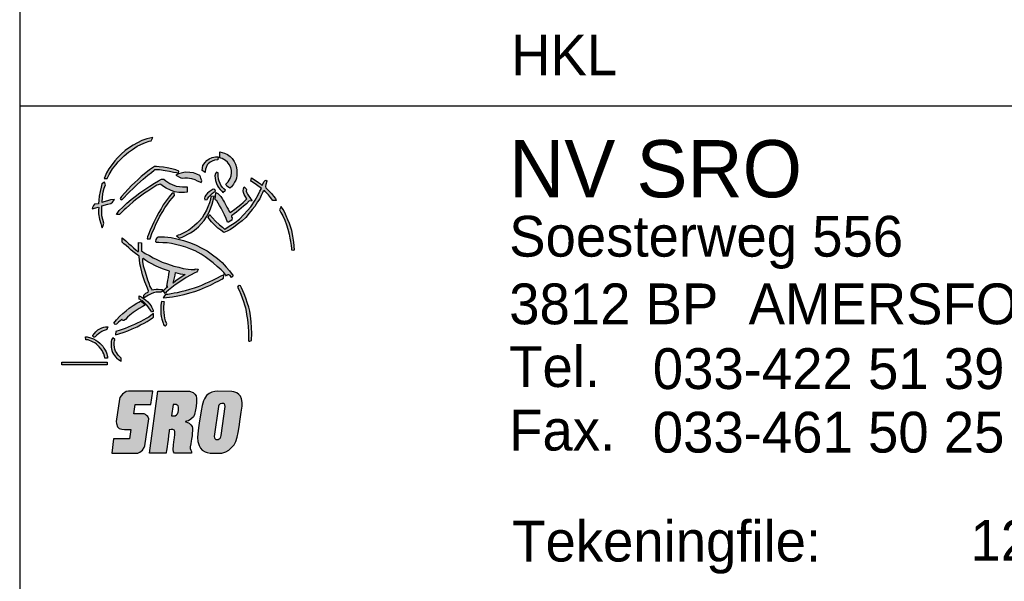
# Model space of a CAD drawing. Extents: x 0 to 210, y 0 to 297.
# Tile 3 of 68: x 52 to 100, y 26 to 53. Entities that reach past the tile are written whole.
import ezdxf
from ezdxf.enums import TextEntityAlignment as Align

# ---------------------------------------------------------------- set-up
doc = ezdxf.new("R2010")
doc.units = 0
doc.layers.get('0').update_dxf_attribs({"linetype": 'CONTINUOUS'})
for name, color, linetype in [('00att025', 2, 'CONTINUOUS'), ('00att035', 3, 'CONTINUOUS'), ('00att050', 4, 'CONTINUOUS'), ('00kad025', 2, 'CONTINUOUS'), ('00kad050', 4, 'CONTINUOUS'), ('BL$4----', 7, 'CONTINUOUS')]:
    doc.layers.add(name, color=color, linetype=linetype)
doc.styles.add('BURO-025', font='BUROFONT.shx', dxfattribs={"height": 2.5})
doc.styles.add('Comic Sans', font='comic.TTF', dxfattribs={"height": 250})

# ---------------------------------------------------------------- blocks, each defined once
blk = doc.blocks.new('st')
h = blk.add_hatch(color=150)
h.paths.add_polyline_path([(-153.799, 31.031), (-155.995, 31.031), (-155.995, 30.914), (-153.799, 30.914)])
h.paths.add_polyline_path([(-153.958, 31.719), (-154.021, 31.808), (-154.079, 31.878), (-154.157, 31.951), (-154.263, 32.038), (-154.355, 32.1), (-154.473, 32.168), (-154.606, 32.219), (-154.765, 32.262), (-154.857, 32.262), (-154.831, 32.112), (-154.78, 32.115), (-154.717, 32.108), (-154.654, 32.086), (-154.57, 32.05), (-154.48, 32.009), (-154.401, 31.963), (-154.326, 31.905), (-154.253, 31.842), (-154.19, 31.772), (-154.118, 31.685), (-154.053, 31.593), (-154.007, 31.516), (-153.966, 31.434), (-153.929, 31.325), (-153.913, 31.231), (-153.782, 31.231), (-153.787, 31.313), (-153.799, 31.361), (-153.818, 31.434), (-153.859, 31.538), (-153.9, 31.615)])
h.paths.add_polyline_path([(-154.069, 32.515), (-153.998, 32.549), (-153.906, 32.577), (-153.861, 32.593), (-153.824, 32.622), (-153.805, 32.659), (-153.775, 32.737), (-153.815, 32.745), (-153.878, 32.743), (-153.962, 32.726), (-154.056, 32.694), (-154.16, 32.651), (-154.252, 32.599), (-154.351, 32.509), (-154.422, 32.429), (-154.497, 32.33), (-154.495, 32.295), (-154.442, 32.25), (-154.409, 32.246), (-154.392, 32.257), (-154.37, 32.28), (-154.304, 32.341), (-154.231, 32.399), (-154.162, 32.459)])
h.paths.add_polyline_path([(-153.461, 31.986), (-153.452, 32.078), (-153.441, 32.105), (-153.437, 32.124), (-153.528, 32.205), (-153.566, 32.168), (-153.588, 32.113), (-153.609, 32.028), (-153.614, 31.93), (-153.614, 31.859), (-153.607, 31.743), (-153.598, 31.675), (-153.581, 31.597), (-153.55, 31.507), (-153.496, 31.422), (-153.452, 31.358), (-153.386, 31.275), (-153.332, 31.222), (-153.268, 31.174), (-153.207, 31.13), (-153.169, 31.106), (-153.13, 31.084), (-153.126, 31.238), (-153.191, 31.292), (-153.257, 31.354), (-153.307, 31.421), (-153.358, 31.5), (-153.397, 31.57), (-153.432, 31.66), (-153.448, 31.767), (-153.459, 31.873)])
h.paths.add_polyline_path([(-152.81, 32.556), (-152.592, 32.648), (-152.363, 32.748), (-152.197, 32.832), (-152.012, 32.925), (-151.875, 33.002), (-151.72, 33.095), (-151.609, 33.172), (-151.565, 33.209), (-151.558, 33.379), (-151.687, 33.29), (-151.798, 33.217), (-151.923, 33.15), (-152.038, 33.084), (-152.215, 32.991), (-152.356, 32.921), (-152.481, 32.855), (-152.64, 32.788), (-152.788, 32.722), (-152.936, 32.67), (-153.072, 32.615), (-153.224, 32.563), (-153.342, 32.526), (-153.383, 32.519), (-153.409, 32.371), (-153.397, 32.36), (-153.239, 32.408), (-152.984, 32.493)])
h.paths.add_polyline_path([(-152.544, 33.43), (-152.411, 33.532), (-152.262, 33.629), (-152.114, 33.716), (-151.96, 33.803), (-152.042, 33.88), (-152.139, 33.967), (-152.201, 33.977), (-152.278, 33.936), (-152.365, 33.885), (-152.549, 33.777), (-152.743, 33.65), (-152.892, 33.517), (-153.045, 33.394), (-153.199, 33.261), (-153.352, 33.087), (-153.485, 32.923), (-153.419, 32.852), (-153.357, 32.877), (-153.265, 32.964), (-153.183, 33.036), (-153.102, 33.112), (-153.061, 33.041), (-152.999, 33.056), (-152.922, 33.102), (-152.82, 33.21), (-152.713, 33.302)])
h.paths.add_polyline_path([(-151.834, 33.949), (-151.946, 34.053), (-152.042, 34.117), (-152.132, 34.168), (-152.265, 34.232), (-152.265, 34.082), (-152.211, 34.056), (-152.172, 34.035), (-152.096, 33.992), (-152.032, 33.935), (-151.967, 33.87), (-151.895, 33.795), (-151.82, 33.712), (-151.759, 33.616), (-151.702, 33.533), (-151.669, 33.447), (-151.623, 33.461), (-151.583, 33.486), (-151.583, 33.555), (-151.616, 33.619), (-151.655, 33.705), (-151.68, 33.762), (-151.752, 33.856)])
h.paths.add_polyline_path([(-151.063, 33.589), (-151.066, 33.723), (-151.056, 33.843), (-151.045, 33.914), (-151.038, 33.956), (-151.054, 33.956), (-151.174, 33.972), (-151.19, 33.889), (-151.211, 33.772), (-151.215, 33.68), (-151.218, 33.585), (-151.211, 33.447), (-151.208, 33.359), (-151.19, 33.246), (-151.162, 33.119), (-151.137, 33.024), (-151.098, 32.918), (-151.084, 32.858), (-151.049, 32.805), (-150.999, 32.787), (-150.953, 32.819), (-150.928, 32.889), (-150.985, 33.038), (-151.013, 33.158), (-151.034, 33.288), (-151.052, 33.44)])
h.paths.add_polyline_path([(-147.101, 34.132), (-147.182, 34.339), (-147.247, 34.485), (-147.313, 34.62), (-147.351, 34.696), (-147.369, 34.729), (-147.432, 34.743), (-147.481, 34.714), (-147.506, 34.66), (-147.433, 34.513), (-147.342, 34.328), (-147.277, 34.15), (-147.212, 33.962), (-147.169, 33.808), (-147.128, 33.659), (-147.094, 33.477), (-147.067, 33.335), (-147.017, 33.1), (-147.001, 32.927), (-146.994, 32.754), (-146.978, 32.5), (-146.978, 32.297), (-146.978, 32.101), (-146.952, 32.051), (-146.913, 32.047), (-146.832, 32.082), (-146.821, 32.431), (-146.836, 32.696), (-146.852, 32.988), (-146.882, 33.278), (-146.917, 33.493), (-146.959, 33.685), (-147.017, 33.865)])
h.paths.add_polyline_path([(-148.402, 34.966), (-148.266, 35.043), (-148.177, 35.085), (-148.173, 35.259), (-148.342, 35.166), (-148.495, 35.089), (-148.682, 35.004), (-148.898, 34.898), (-149.046, 34.831), (-149.25, 34.746), (-149.407, 34.678), (-149.598, 34.606), (-149.827, 34.538), (-150.035, 34.483), (-150.238, 34.432), (-150.425, 34.39), (-150.566, 34.368), (-150.71, 34.343), (-150.875, 34.309), (-150.954, 34.297), (-150.997, 34.292), (-151.095, 34.14), (-150.93, 34.152), (-150.645, 34.195), (-150.387, 34.237), (-150.086, 34.305), (-149.81, 34.381), (-149.568, 34.453), (-149.339, 34.534), (-149.055, 34.653), (-148.817, 34.759), (-148.584, 34.877)])
h.paths.add_polyline_path([(-148.254, 35.849), (-148.467, 36.037), (-148.718, 36.225), (-148.973, 36.405), (-149.228, 36.547), (-149.512, 36.689), (-149.771, 36.806), (-150.109, 36.91), (-150.435, 36.998), (-150.719, 37.057), (-151.029, 37.09), (-151.346, 37.082), (-151.385, 37.036), (-151.435, 36.952), (-151.451, 36.869), (-151.431, 36.815), (-151.314, 36.81), (-151.113, 36.806), (-150.912, 36.794), (-150.695, 36.769), (-150.436, 36.702), (-150.227, 36.652), (-150.001, 36.585), (-149.758, 36.493), (-149.558, 36.405), (-149.265, 36.259), (-149.065, 36.129), (-148.877, 35.983), (-148.684, 35.833), (-148.484, 35.657), (-148.3, 35.494), (-148.174, 35.365), (-148.037, 35.194), (-148.02, 35.231), (-147.974, 35.248), (-147.924, 35.248), (-147.869, 35.219), (-147.794, 35.118), (-147.719, 35.21), (-147.894, 35.448), (-148.049, 35.628)])
h.paths.add_polyline_path([(-149.442, 35.447), (-149.411, 35.526), (-149.547, 35.536), (-149.557, 35.51), (-149.584, 35.505), (-149.741, 35.505), (-149.888, 35.531), (-150.134, 35.563), (-150.349, 35.62), (-150.591, 35.673), (-150.89, 35.783), (-151.152, 35.872), (-151.404, 35.998), (-151.587, 36.082), (-151.766, 36.181), (-151.965, 36.291), (-152.138, 36.412), (-152.138, 36.805), (-152.29, 36.816), (-152.29, 36.386), (-152.332, 36.386), (-152.4, 36.443), (-152.526, 36.554), (-152.647, 36.664), (-152.757, 36.753), (-152.909, 36.889), (-153.082, 37.041), (-153.072, 36.826), (-152.993, 36.753), (-152.883, 36.664), (-152.762, 36.559), (-152.647, 36.449), (-152.505, 36.333), (-152.264, 36.16), (-152.259, 36.108), (-152.243, 35.993), (-152.222, 35.783), (-152.18, 35.615), (-152.133, 35.405), (-152.101, 35.248), (-152.038, 35.065), (-151.986, 34.913), (-151.891, 34.687), (-151.802, 34.483), (-151.829, 34.42), (-151.939, 34.362), (-152.028, 34.278), (-152.038, 34.173), (-152.028, 34.131), (-151.965, 34.168), (-151.891, 34.221), (-151.802, 34.273), (-151.676, 34.341), (-151.572, 34.378), (-151.44, 34.409), (-151.325, 34.409), (-151.21, 34.409), (-151.152, 34.446), (-151.126, 34.53), (-151.147, 34.54), (-151.215, 34.551), (-151.341, 34.556), (-151.435, 34.567), (-151.556, 34.54), (-151.645, 34.53), (-151.666, 34.556), (-151.739, 34.687), (-151.792, 34.85), (-151.855, 35.012), (-151.923, 35.232), (-151.991, 35.442), (-152.059, 35.683), (-152.096, 35.903), (-152.101, 36.024), (-152.07, 36.04), (-152.007, 35.993), (-151.939, 35.94), (-151.834, 35.882), (-151.671, 35.799), (-151.477, 35.694), (-151.294, 35.615), (-151.084, 35.531), (-150.785, 35.432), (-150.821, 35.28), (-150.848, 35.133), (-150.869, 34.996), (-150.926, 34.687), (-150.874, 34.698), (-150.942, 34.635), (-151.026, 34.556), (-151.105, 34.493), (-151.01, 34.352), (-150.947, 34.42), (-150.842, 34.509), (-150.68, 34.64), (-150.512, 34.771), (-150.239, 34.955), (-149.982, 35.122), (-149.563, 35.353), (-149.495, 35.39)])
h.paths.add_polyline_path([(-150.029, 35.274), (-150.143, 35.186), (-150.329, 35.083), (-150.484, 34.959), (-150.613, 34.851), (-150.562, 35.052), (-150.52, 35.243), (-150.5, 35.362), (-150.277, 35.305), (-150.153, 35.285)], flags=16)
h.paths.add_polyline_path([(-144.99, 37.725), (-145.068, 37.913), (-145.15, 38.106), (-145.219, 38.257), (-145.305, 38.413), (-145.379, 38.527), (-145.403, 38.548), (-145.481, 38.392), (-145.408, 38.265), (-145.313, 38.097), (-145.223, 37.893), (-145.137, 37.672), (-145.068, 37.459), (-145.018, 37.225), (-144.982, 37.029), (-144.941, 36.857), (-144.916, 36.664), (-144.904, 36.521), (-144.891, 36.455), (-144.797, 36.443), (-144.752, 36.46), (-144.785, 36.832), (-144.826, 37.127), (-144.883, 37.401)])
h.paths.add_polyline_path([(-146.143, 39.45), (-146.156, 39.515), (-146.143, 39.62), (-146.097, 39.771), (-146.117, 39.83), (-146.176, 39.803), (-146.235, 39.751), (-146.313, 39.574), (-146.392, 39.64), (-146.497, 39.718), (-146.647, 39.83), (-146.831, 39.941), (-146.863, 39.784), (-146.837, 39.764), (-146.706, 39.686), (-146.582, 39.6), (-146.353, 39.417), (-146.425, 39.299), (-146.51, 39.11), (-146.654, 38.867), (-146.863, 38.54), (-147.021, 38.357), (-147.197, 38.16), (-147.414, 37.944), (-147.617, 37.787), (-147.957, 37.565), (-148.121, 37.466), (-148.147, 37.48), (-148.239, 37.558), (-148.376, 37.669), (-148.573, 37.853), (-148.854, 38.16), (-148.926, 38.023), (-148.881, 37.951), (-148.763, 37.82), (-148.619, 37.669), (-148.455, 37.512), (-148.317, 37.408), (-148.16, 37.29), (-148.003, 37.368), (-147.852, 37.44), (-147.682, 37.552), (-147.466, 37.735), (-147.289, 37.859), (-147.106, 38.023), (-146.942, 38.232), (-146.791, 38.403), (-146.674, 38.547), (-146.536, 38.776), (-146.425, 38.926), (-146.359, 39.083), (-146.294, 39.208), (-146.274, 39.286), (-146.209, 39.319), (-146.169, 39.273), (-146.091, 39.195), (-146.006, 39.11), (-145.907, 38.992), (-145.803, 38.835), (-145.645, 38.841), (-145.678, 38.939), (-145.763, 39.057), (-145.868, 39.175), (-145.973, 39.286)])
h.paths.add_polyline_path([(-147.535, 40.291), (-147.555, 40.443), (-147.602, 40.591), (-147.675, 40.734), (-147.768, 40.871), (-147.867, 40.973), (-147.986, 41.066), (-148.129, 41.136), (-148.356, 41.2), (-148.362, 40.903), (-148.31, 40.894), (-148.254, 40.877), (-148.167, 40.83), (-148.085, 40.772), (-147.989, 40.687), (-147.908, 40.588), (-147.826, 40.431), (-147.797, 40.297), (-147.794, 40.181), (-147.817, 40.038), (-147.861, 39.898), (-147.963, 39.747), (-148.068, 39.63), (-148.021, 39.543), (-147.948, 39.479), (-147.873, 39.444), (-147.797, 39.508), (-147.701, 39.63), (-147.645, 39.723), (-147.593, 39.828), (-147.561, 39.927), (-147.535, 40.052), (-147.532, 40.181)])
h.paths.add_polyline_path([(-148.44, 40.952), (-148.562, 40.948), (-148.727, 40.922), (-148.87, 40.855), (-148.984, 40.775), (-149.077, 40.678), (-149.174, 40.53), (-149.216, 40.294), (-149.077, 40.201), (-149.069, 40.236), (-149.051, 40.351), (-149.021, 40.439), (-148.965, 40.558), (-148.918, 40.617), (-148.823, 40.691), (-148.731, 40.75), (-148.616, 40.788), (-148.453, 40.813)])
h.paths.add_polyline_path([(-148.442, 40.031), (-148.442, 40.105), (-148.442, 40.146), (-148.442, 40.173), (-148.521, 40.217), (-148.575, 40.143), (-148.595, 40.028), (-148.589, 39.916), (-148.569, 39.815), (-148.527, 39.671), (-148.477, 39.558), (-148.43, 39.475), (-148.347, 39.369), (-148.27, 39.286), (-148.214, 39.233), (-148.093, 39.34), (-148.167, 39.399), (-148.238, 39.475), (-148.309, 39.591), (-148.347, 39.671), (-148.394, 39.774), (-148.427, 39.872)])
h.paths.add_polyline_path([(-148.073, 38.625), (-148.129, 38.742), (-148.184, 38.827), (-148.253, 38.938), (-148.318, 39.039), (-148.387, 39.114), (-148.465, 39.183), (-148.553, 39.228), (-148.582, 38.896), (-148.55, 38.863), (-148.504, 38.821), (-148.436, 38.713), (-148.377, 38.602), (-148.295, 38.478), (-148.217, 38.305), (-148.135, 38.155), (-148.057, 37.969), (-147.988, 37.796), (-147.946, 37.793), (-147.776, 37.897), (-147.763, 38.028), (-147.793, 38.038), (-147.802, 38.1), (-147.793, 38.122), (-147.744, 38.142), (-147.672, 38.197), (-147.554, 38.286), (-147.443, 38.374), (-147.336, 38.465), (-147.218, 38.563), (-147.078, 38.687), (-146.951, 38.827), (-146.836, 38.817), (-146.82, 38.837), (-146.83, 38.889), (-146.856, 38.912), (-146.905, 38.987), (-146.96, 39.059), (-147.019, 39.153), (-147.058, 39.215), (-147.081, 39.297), (-147.078, 39.372), (-147.094, 39.401), (-147.133, 39.447), (-147.182, 39.496), (-147.215, 39.411), (-147.238, 39.316), (-147.218, 39.235), (-147.179, 39.137), (-147.133, 39.049), (-147.055, 38.918), (-147.127, 38.853), (-147.234, 38.746), (-147.342, 38.657), (-147.483, 38.543), (-147.636, 38.432), (-147.819, 38.302), (-147.835, 38.276), (-147.864, 38.259), (-147.894, 38.299), (-147.92, 38.338), (-147.962, 38.429), (-148.015, 38.52)], flags=17)
h.paths.add_polyline_path([(-148.685, 38.839), (-148.65, 38.988), (-148.634, 39.052), (-148.801, 39.031), (-148.815, 38.897), (-148.853, 38.736), (-148.933, 38.538), (-149.002, 38.377), (-149.117, 38.178), (-149.22, 38.014), (-149.342, 37.865), (-149.457, 37.754), (-149.579, 37.628), (-149.698, 37.533), (-149.858, 37.418), (-150.03, 37.315), (-150.157, 37.254), (-150.29, 37.193), (-150.378, 37.162), (-150.451, 37.143), (-150.397, 37.093), (-150.321, 37.028), (-150.179, 37.078), (-150.053, 37.139), (-149.908, 37.212), (-149.774, 37.28), (-149.648, 37.368), (-149.499, 37.479), (-149.392, 37.575), (-149.27, 37.716), (-149.121, 37.88), (-149.01, 38.052), (-148.864, 38.304), (-148.792, 38.492), (-148.731, 38.667)])
h.paths.add_polyline_path([(-148.65, 39.24), (-148.594, 39.27), (-148.57, 39.291), (-148.605, 39.366), (-148.68, 39.385), (-148.773, 39.331), (-148.878, 39.256), (-148.956, 39.189), (-149.033, 39.104), (-149.087, 39.018), (-149.106, 38.948), (-149.09, 38.881), (-148.977, 38.887), (-148.964, 38.922), (-148.891, 39.026), (-148.816, 39.106), (-148.733, 39.181)])
h.paths.add_polyline_path([(-149.635, 40.171), (-149.805, 40.196), (-150.031, 40.206), (-150.171, 40.186), (-150.352, 40.125), (-150.447, 40.085), (-150.492, 40.065), (-150.242, 39.94), (-150.186, 39.915), (-150.056, 39.94), (-149.921, 39.945), (-149.73, 39.91), (-149.569, 39.86), (-149.449, 39.799), (-149.329, 39.744), (-149.258, 39.704), (-149.233, 39.799), (-149.278, 39.92), (-149.293, 39.99), (-149.319, 40.05), (-149.464, 40.115)])
h.paths.add_polyline_path([(-150.904, 40.426), (-151.082, 40.451), (-151.285, 40.466), (-151.423, 40.481), (-151.517, 40.491), (-151.754, 40.328), (-151.942, 40.179), (-152.165, 40.001), (-152.328, 39.848), (-152.471, 39.715), (-152.629, 39.572), (-152.792, 39.389), (-152.955, 39.206), (-153.104, 39.033), (-153.178, 38.944), (-153.138, 38.89), (-153.099, 38.88), (-153.064, 38.905), (-152.758, 39.226), (-152.52, 39.458), (-152.343, 39.631), (-152.066, 39.878), (-151.843, 40.071), (-151.67, 40.199), (-151.532, 40.313), (-151.507, 40.332), (-151.28, 40.332), (-151.003, 40.298), (-150.796, 40.258), (-150.598, 40.214), (-150.464, 40.194), (-150.365, 40.169), (-150.341, 40.263), (-150.484, 40.323), (-150.682, 40.372)])
h.paths.add_polyline_path([(-151.59, 41.882), (-151.891, 41.821), (-152.125, 41.734), (-152.344, 41.627), (-152.547, 41.51), (-152.776, 41.368), (-152.929, 41.256), (-153.133, 41.078), (-153.306, 40.899), (-153.438, 40.762), (-153.571, 40.584), (-153.718, 40.37), (-153.83, 40.172), (-153.902, 40.019), (-153.942, 39.907), (-153.81, 39.907), (-153.708, 40.106), (-153.55, 40.375), (-153.393, 40.564), (-153.27, 40.711), (-153.133, 40.859), (-152.98, 41.006), (-152.766, 41.169), (-152.578, 41.307), (-152.349, 41.459), (-152.176, 41.551), (-151.957, 41.648), (-151.768, 41.714), (-151.672, 41.724)])
h.paths.add_polyline_path([(-153.774, 38.659), (-153.629, 38.703), (-153.541, 38.768), (-153.447, 38.899), (-153.636, 38.87), (-153.788, 38.834), (-153.97, 38.783), (-154.05, 38.754), (-154.035, 39.023), (-153.999, 39.269), (-153.948, 39.437), (-153.89, 39.604), (-153.941, 39.727), (-154.057, 39.647), (-154.101, 39.48), (-154.144, 39.284), (-154.188, 39.052), (-154.21, 38.855), (-154.224, 38.688), (-154.413, 38.659), (-154.471, 38.601), (-154.515, 38.5), (-154.522, 38.442), (-154.355, 38.485), (-154.239, 38.529), (-154.21, 38.507), (-154.217, 38.391), (-154.217, 38.195), (-154.181, 37.94), (-154.115, 37.737), (-154.079, 37.606), (-154.05, 37.526), (-153.999, 37.628), (-153.97, 37.752), (-154.057, 38.1), (-154.065, 38.369), (-154.065, 38.587)])
h.paths.add_polyline_path([(-152.262, 38.999), (-151.994, 39.199), (-151.845, 39.301), (-151.651, 39.427), (-151.4, 39.581), (-151.235, 39.638), (-151.206, 39.609), (-151.075, 39.518), (-150.955, 39.438), (-150.75, 39.341), (-150.556, 39.267), (-150.339, 39.227), (-150.185, 39.227), (-150.06, 39.233), (-149.934, 39.244), (-149.94, 39.501), (-149.98, 39.501), (-150.163, 39.501), (-150.317, 39.518), (-150.471, 39.541), (-150.664, 39.609), (-150.784, 39.666), (-150.967, 39.786), (-151.064, 39.871), (-151.172, 39.871), (-151.32, 39.792), (-151.52, 39.678), (-151.748, 39.541), (-151.988, 39.381), (-152.233, 39.216), (-152.456, 39.039), (-152.649, 38.885), (-152.849, 38.714), (-153.054, 38.52), (-153.22, 38.355), (-153.357, 38.161), (-153.214, 38.161), (-153.129, 38.241), (-152.986, 38.395), (-152.883, 38.48), (-152.718, 38.623), (-152.541, 38.777), (-152.433, 38.879)])
h.paths.add_polyline_path([(-150.665, 38.958), (-150.556, 39.078), (-150.562, 39.203), (-150.67, 39.203), (-150.807, 39.015), (-150.961, 38.821), (-151.098, 38.628), (-151.195, 38.445), (-151.315, 38.257), (-151.418, 38.052), (-151.555, 37.801), (-151.629, 37.618), (-151.731, 37.407), (-151.806, 37.208), (-151.857, 37.083), (-151.874, 36.991), (-151.726, 36.997), (-151.634, 37.293), (-151.537, 37.476), (-151.446, 37.698), (-151.361, 37.881), (-151.252, 38.08), (-151.121, 38.314), (-151.018, 38.496), (-150.893, 38.673), (-150.779, 38.827)])
h = blk.add_hatch(color=150)
h.paths.add_polyline_path([(-153.363, 28.175), (-153.355, 28.077), (-153.31, 27.918), (-153.227, 27.827), (-153.091, 27.797), (-152.962, 27.789), (-152.667, 27.789), (-152.72, 27.336), (-153.492, 27.336), (-153.582, 26.648), (-152.327, 26.648), (-152.221, 26.686), (-152.093, 26.784), (-152.009, 26.912), (-151.987, 26.996), (-151.798, 28.296), (-151.835, 28.417), (-151.903, 28.47), (-151.956, 28.515), (-152.009, 28.545), (-152.516, 28.545), (-152.456, 28.991), (-151.692, 28.991), (-151.601, 29.634), (-152.773, 29.634), (-152.894, 29.619), (-153.061, 29.498), (-153.136, 29.407), (-153.189, 29.331), (-153.212, 29.256)])
h.paths.add_polyline_path([(-151.353, 29.634), (-151.757, 26.65), (-150.954, 26.65), (-150.948, 26.677), (-150.937, 26.766), (-150.909, 26.957), (-150.887, 27.106), (-150.862, 27.295), (-150.838, 27.499), (-150.815, 27.702), (-150.81, 27.772), (-150.657, 27.791), (-150.531, 27.745), (-150.531, 27.541), (-150.55, 27.38), (-150.577, 27.196), (-150.605, 27.022), (-150.614, 26.825), (-150.6, 26.705), (-150.559, 26.65), (-149.732, 26.65), (-149.732, 26.728), (-149.798, 26.827), (-149.792, 26.948), (-149.764, 27.086), (-149.741, 27.219), (-149.728, 27.325), (-149.7, 27.485), (-149.691, 27.614), (-149.682, 27.729), (-149.682, 27.844), (-149.695, 27.931), (-149.76, 28.013), (-149.842, 28.091), (-149.957, 28.142), (-150.026, 28.151), (-150.026, 28.179), (-149.966, 28.188), (-149.874, 28.211), (-149.76, 28.28), (-149.64, 28.394), (-149.585, 28.509), (-149.539, 28.734), (-149.512, 28.904), (-149.484, 29.101), (-149.48, 29.276), (-149.512, 29.413), (-149.562, 29.496), (-149.649, 29.574), (-149.833, 29.634)])
h.paths.add_polyline_path([(-150.397, 28.979), (-150.345, 28.848), (-150.362, 28.676), (-150.426, 28.502), (-150.55, 28.442), (-150.693, 28.449), (-150.616, 29.007)], flags=16)
h.paths.add_polyline_path([(-148.466, 29.634), (-148.597, 29.618), (-148.748, 29.581), (-148.871, 29.519), (-148.998, 29.421), (-149.109, 29.274), (-149.154, 29.175), (-149.216, 28.946), (-149.269, 28.692), (-149.302, 28.475), (-149.343, 28.204), (-149.392, 27.86), (-149.429, 27.573), (-149.441, 27.405), (-149.429, 27.213), (-149.363, 27.008), (-149.294, 26.889), (-149.207, 26.787), (-149.072, 26.713), (-148.97, 26.672), (-148.822, 26.651), (-148.261, 26.651), (-148.068, 26.705), (-147.925, 26.791), (-147.789, 26.909), (-147.67, 27.041), (-147.58, 27.209), (-147.515, 27.409), (-147.474, 27.639), (-147.429, 27.917), (-147.383, 28.282), (-147.33, 28.626), (-147.285, 28.917), (-147.285, 29.085), (-147.314, 29.261), (-147.363, 29.388), (-147.445, 29.478), (-147.547, 29.552), (-147.683, 29.61), (-147.785, 29.622)])
h.paths.add_polyline_path([(-148.162, 29.044), (-148.101, 28.944), (-148.302, 27.462), (-148.38, 27.313), (-148.542, 27.304), (-148.64, 27.371), (-148.416, 28.962), (-148.315, 29.044)], flags=16)
at = {"color": 150}
for points in [[(-151.59, 41.882), (-151.891, 41.821), (-152.125, 41.734), (-152.344, 41.627), (-152.547, 41.51), (-152.776, 41.368), (-152.929, 41.256), (-153.133, 41.078), (-153.306, 40.899), (-153.438, 40.762), (-153.571, 40.584), (-153.718, 40.37), (-153.83, 40.172), (-153.902, 40.019), (-153.942, 39.907), (-153.81, 39.907), (-153.708, 40.106), (-153.55, 40.375), (-153.393, 40.564), (-153.27, 40.711), (-153.133, 40.859), (-152.98, 41.006), (-152.766, 41.169), (-152.578, 41.307), (-152.349, 41.459), (-152.176, 41.551), (-151.957, 41.648), (-151.768, 41.714), (-151.672, 41.724), (-151.59, 41.882)], [(-149.077, 40.201), (-149.216, 40.294), (-149.174, 40.53), (-149.077, 40.678), (-148.984, 40.775), (-148.87, 40.855), (-148.727, 40.922), (-148.562, 40.948), (-148.44, 40.952), (-148.453, 40.813), (-148.616, 40.788), (-148.731, 40.75), (-148.823, 40.691), (-148.918, 40.617), (-148.965, 40.558), (-149.021, 40.439), (-149.051, 40.351), (-149.069, 40.236), (-149.077, 40.201)], [(-148.356, 41.2), (-148.129, 41.136), (-147.986, 41.066), (-147.867, 40.973), (-147.768, 40.871), (-147.675, 40.734), (-147.602, 40.591), (-147.555, 40.443), (-147.535, 40.291), (-147.532, 40.181), (-147.535, 40.052), (-147.561, 39.927), (-147.593, 39.828), (-147.645, 39.723), (-147.701, 39.63), (-147.797, 39.508), (-147.873, 39.444), (-147.948, 39.479), (-148.021, 39.543), (-148.068, 39.63), (-147.963, 39.747), (-147.861, 39.898), (-147.817, 40.038), (-147.794, 40.181), (-147.797, 40.297), (-147.826, 40.431), (-147.908, 40.588), (-147.989, 40.687), (-148.085, 40.772), (-148.167, 40.83), (-148.254, 40.877), (-148.31, 40.894), (-148.362, 40.903), (-148.356, 41.2)], [(-150.341, 40.263), (-150.484, 40.323), (-150.682, 40.372), (-150.904, 40.426), (-151.082, 40.451), (-151.285, 40.466), (-151.423, 40.481), (-151.517, 40.491), (-151.754, 40.328), (-151.942, 40.179), (-152.165, 40.001), (-152.328, 39.848), (-152.471, 39.715), (-152.629, 39.572), (-152.792, 39.389), (-152.955, 39.206), (-153.104, 39.033), (-153.178, 38.944), (-153.138, 38.89), (-153.099, 38.88), (-153.064, 38.905), (-152.758, 39.226), (-152.52, 39.458), (-152.343, 39.631), (-152.066, 39.878), (-151.843, 40.071), (-151.67, 40.199), (-151.532, 40.313), (-151.507, 40.332), (-151.28, 40.332), (-151.003, 40.298), (-150.796, 40.258), (-150.598, 40.214), (-150.464, 40.194), (-150.365, 40.169), (-150.341, 40.263)], [(-150.492, 40.065), (-150.242, 39.94), (-150.186, 39.915), (-150.056, 39.94), (-149.921, 39.945), (-149.73, 39.91), (-149.569, 39.86), (-149.449, 39.799), (-149.329, 39.744), (-149.258, 39.704), (-149.233, 39.799), (-149.278, 39.92), (-149.293, 39.99), (-149.319, 40.05), (-149.464, 40.115), (-149.635, 40.171), (-149.805, 40.196), (-150.031, 40.206), (-150.171, 40.186), (-150.352, 40.125), (-150.447, 40.085), (-150.492, 40.065)], [(-148.442, 40.173), (-148.521, 40.217), (-148.575, 40.143), (-148.595, 40.028), (-148.589, 39.916), (-148.569, 39.815), (-148.527, 39.671), (-148.477, 39.558), (-148.43, 39.475), (-148.347, 39.369), (-148.27, 39.286), (-148.214, 39.233), (-148.093, 39.34), (-148.167, 39.399), (-148.238, 39.475), (-148.309, 39.591), (-148.347, 39.671), (-148.394, 39.774), (-148.427, 39.872), (-148.442, 40.031), (-148.442, 40.105), (-148.442, 40.146), (-148.442, 40.173)], [(-153.941, 39.727), (-154.057, 39.647), (-154.101, 39.48), (-154.144, 39.284), (-154.188, 39.052), (-154.21, 38.855), (-154.224, 38.688), (-154.413, 38.659), (-154.471, 38.601), (-154.515, 38.5), (-154.522, 38.442), (-154.355, 38.485), (-154.239, 38.529), (-154.21, 38.507), (-154.217, 38.391), (-154.217, 38.195), (-154.181, 37.94), (-154.115, 37.737), (-154.079, 37.606), (-154.05, 37.526), (-153.999, 37.628), (-153.97, 37.752), (-154.057, 38.1), (-154.065, 38.369), (-154.065, 38.587), (-153.774, 38.659), (-153.629, 38.703), (-153.541, 38.768), (-153.447, 38.899), (-153.636, 38.87), (-153.788, 38.834), (-153.97, 38.783), (-154.05, 38.754), (-154.035, 39.023), (-153.999, 39.269), (-153.948, 39.437), (-153.89, 39.604), (-153.941, 39.727)], [(-149.94, 39.501), (-149.934, 39.244), (-150.06, 39.233), (-150.185, 39.227), (-150.339, 39.227), (-150.556, 39.267), (-150.75, 39.341), (-150.955, 39.438), (-151.075, 39.518), (-151.206, 39.609), (-151.235, 39.638), (-151.4, 39.581), (-151.651, 39.427), (-151.845, 39.301), (-151.994, 39.199), (-152.262, 38.999), (-152.433, 38.879), (-152.541, 38.777), (-152.718, 38.623), (-152.883, 38.48), (-152.986, 38.395), (-153.129, 38.241), (-153.214, 38.161), (-153.357, 38.161), (-153.22, 38.355), (-153.054, 38.52), (-152.849, 38.714), (-152.649, 38.885), (-152.456, 39.039), (-152.233, 39.216), (-151.988, 39.381), (-151.748, 39.541), (-151.52, 39.678), (-151.32, 39.792), (-151.172, 39.871), (-151.064, 39.871), (-150.967, 39.786), (-150.784, 39.666), (-150.664, 39.609), (-150.471, 39.541), (-150.317, 39.518), (-150.163, 39.501), (-149.98, 39.501), (-149.94, 39.501)], [(-148.854, 38.16), (-148.573, 37.853), (-148.376, 37.669), (-148.239, 37.558), (-148.147, 37.48), (-148.121, 37.466), (-147.957, 37.565), (-147.617, 37.787), (-147.414, 37.944), (-147.197, 38.16), (-147.021, 38.357), (-146.863, 38.54), (-146.654, 38.867), (-146.51, 39.11), (-146.425, 39.299), (-146.353, 39.417), (-146.582, 39.6), (-146.706, 39.686), (-146.837, 39.764), (-146.863, 39.784), (-146.831, 39.941), (-146.647, 39.83), (-146.497, 39.718), (-146.392, 39.64), (-146.313, 39.574), (-146.235, 39.751), (-146.176, 39.803), (-146.117, 39.83), (-146.097, 39.771), (-146.143, 39.62), (-146.156, 39.515), (-146.143, 39.45), (-145.973, 39.286), (-145.868, 39.175), (-145.763, 39.057), (-145.678, 38.939), (-145.645, 38.841), (-145.803, 38.835), (-145.907, 38.992), (-146.006, 39.11), (-146.091, 39.195), (-146.169, 39.273), (-146.209, 39.319), (-146.274, 39.286), (-146.294, 39.208), (-146.359, 39.083), (-146.425, 38.926), (-146.536, 38.776), (-146.674, 38.547), (-146.791, 38.403), (-146.942, 38.232), (-147.106, 38.023), (-147.289, 37.859), (-147.466, 37.735), (-147.682, 37.552), (-147.852, 37.44), (-148.003, 37.368), (-148.16, 37.29), (-148.317, 37.408), (-148.455, 37.512), (-148.619, 37.669), (-148.763, 37.82), (-148.881, 37.951), (-148.926, 38.023), (-148.854, 38.16)], [(-147.182, 39.496), (-147.133, 39.447), (-147.094, 39.401), (-147.078, 39.372), (-147.081, 39.297), (-147.058, 39.215), (-147.019, 39.153), (-146.96, 39.059), (-146.905, 38.987), (-146.856, 38.912), (-146.83, 38.889), (-146.82, 38.837), (-146.836, 38.817), (-146.951, 38.827), (-147.078, 38.687), (-147.218, 38.563), (-147.336, 38.465), (-147.443, 38.374), (-147.554, 38.286), (-147.672, 38.197), (-147.744, 38.142), (-147.793, 38.122), (-147.802, 38.1), (-147.793, 38.038), (-147.763, 38.028), (-147.776, 37.897), (-147.946, 37.793), (-147.988, 37.796), (-148.057, 37.969), (-148.135, 38.155), (-148.217, 38.305), (-148.295, 38.478), (-148.377, 38.602), (-148.436, 38.713), (-148.504, 38.821), (-148.55, 38.863), (-148.582, 38.896), (-148.553, 39.228), (-148.465, 39.183), (-148.387, 39.114), (-148.318, 39.039), (-148.253, 38.938), (-148.184, 38.827), (-148.129, 38.742), (-148.073, 38.625), (-148.015, 38.52), (-147.962, 38.429), (-147.92, 38.338), (-147.894, 38.299), (-147.864, 38.259), (-147.835, 38.276), (-147.819, 38.302), (-147.636, 38.432), (-147.483, 38.543), (-147.342, 38.657), (-147.234, 38.746), (-147.127, 38.853), (-147.055, 38.918), (-147.133, 39.049), (-147.179, 39.137), (-147.218, 39.235), (-147.238, 39.316), (-147.215, 39.411), (-147.182, 39.496)], [(-150.562, 39.203), (-150.67, 39.203), (-150.807, 39.015), (-150.961, 38.821), (-151.098, 38.628), (-151.195, 38.445), (-151.315, 38.257), (-151.418, 38.052), (-151.555, 37.801), (-151.629, 37.618), (-151.731, 37.407), (-151.806, 37.208), (-151.857, 37.083), (-151.874, 36.991), (-151.726, 36.997), (-151.634, 37.293), (-151.537, 37.476), (-151.446, 37.698), (-151.361, 37.881), (-151.252, 38.08), (-151.121, 38.314), (-151.018, 38.496), (-150.893, 38.673), (-150.779, 38.827), (-150.665, 38.958), (-150.556, 39.078), (-150.562, 39.203)], [(-148.634, 39.052), (-148.801, 39.031), (-148.815, 38.897), (-148.853, 38.736), (-148.933, 38.538), (-149.002, 38.377), (-149.117, 38.178), (-149.22, 38.014), (-149.342, 37.865), (-149.457, 37.754), (-149.579, 37.628), (-149.698, 37.533), (-149.858, 37.418), (-150.03, 37.315), (-150.157, 37.254), (-150.29, 37.193), (-150.378, 37.162), (-150.451, 37.143), (-150.397, 37.093), (-150.321, 37.028), (-150.179, 37.078), (-150.053, 37.139), (-149.908, 37.212), (-149.774, 37.28), (-149.648, 37.368), (-149.499, 37.479), (-149.392, 37.575), (-149.27, 37.716), (-149.121, 37.88), (-149.01, 38.052), (-148.864, 38.304), (-148.792, 38.492), (-148.731, 38.667), (-148.685, 38.839), (-148.65, 38.988), (-148.634, 39.052)], [(-148.57, 39.291), (-148.605, 39.366), (-148.68, 39.385), (-148.773, 39.331), (-148.878, 39.256), (-148.956, 39.189), (-149.033, 39.104), (-149.087, 39.018), (-149.106, 38.948), (-149.09, 38.881), (-148.977, 38.887), (-148.964, 38.922), (-148.891, 39.026), (-148.816, 39.106), (-148.733, 39.181), (-148.65, 39.24), (-148.594, 39.27), (-148.57, 39.291)], [(-145.403, 38.548), (-145.481, 38.392), (-145.408, 38.265), (-145.313, 38.097), (-145.223, 37.893), (-145.137, 37.672), (-145.068, 37.459), (-145.018, 37.225), (-144.982, 37.029), (-144.941, 36.857), (-144.916, 36.664), (-144.904, 36.521), (-144.891, 36.455), (-144.797, 36.443), (-144.752, 36.46), (-144.785, 36.832), (-144.826, 37.127), (-144.883, 37.401), (-144.99, 37.725), (-145.068, 37.913), (-145.15, 38.106), (-145.219, 38.257), (-145.305, 38.413), (-145.379, 38.527), (-145.403, 38.548)], [(-153.082, 37.041), (-152.909, 36.889), (-152.757, 36.753), (-152.647, 36.664), (-152.526, 36.554), (-152.4, 36.443), (-152.332, 36.386), (-152.29, 36.386), (-152.29, 36.816), (-152.138, 36.805), (-152.138, 36.412), (-151.965, 36.291), (-151.766, 36.181), (-151.587, 36.082), (-151.404, 35.998), (-151.152, 35.872), (-150.89, 35.783), (-150.591, 35.673), (-150.349, 35.62), (-150.134, 35.563), (-149.888, 35.531), (-149.741, 35.505), (-149.584, 35.505), (-149.557, 35.51), (-149.547, 35.536), (-149.411, 35.526), (-149.442, 35.447), (-149.495, 35.39), (-149.563, 35.353), (-149.982, 35.122), (-150.239, 34.955), (-150.512, 34.771), (-150.68, 34.64), (-150.842, 34.509), (-150.947, 34.42), (-151.01, 34.352), (-151.105, 34.493), (-151.026, 34.556), (-150.942, 34.635), (-150.874, 34.698), (-150.926, 34.687), (-150.869, 34.996), (-150.848, 35.133), (-150.821, 35.28), (-150.785, 35.432), (-151.084, 35.531), (-151.294, 35.615), (-151.477, 35.694), (-151.671, 35.799), (-151.834, 35.882), (-151.939, 35.94), (-152.007, 35.993), (-152.07, 36.04), (-152.101, 36.024), (-152.096, 35.903), (-152.059, 35.683), (-151.991, 35.442), (-151.923, 35.232), (-151.855, 35.012), (-151.792, 34.85), (-151.739, 34.687), (-151.666, 34.556), (-151.645, 34.53), (-151.556, 34.54), (-151.435, 34.567), (-151.341, 34.556), (-151.215, 34.551), (-151.147, 34.54), (-151.126, 34.53), (-151.152, 34.446), (-151.21, 34.409), (-151.325, 34.409), (-151.44, 34.409), (-151.572, 34.378), (-151.676, 34.341), (-151.802, 34.273), (-151.891, 34.221), (-151.965, 34.168), (-152.028, 34.131), (-152.038, 34.173), (-152.028, 34.278), (-151.939, 34.362), (-151.829, 34.42), (-151.802, 34.483), (-151.891, 34.687), (-151.986, 34.913), (-152.038, 35.065), (-152.101, 35.248), (-152.133, 35.405), (-152.18, 35.615), (-152.222, 35.783), (-152.243, 35.993), (-152.259, 36.108), (-152.264, 36.16), (-152.505, 36.333), (-152.647, 36.449), (-152.762, 36.559), (-152.883, 36.664), (-152.993, 36.753), (-153.072, 36.826), (-153.082, 37.041)], [(-151.346, 37.082), (-151.029, 37.09), (-150.719, 37.057), (-150.435, 36.998), (-150.109, 36.91), (-149.771, 36.806), (-149.512, 36.689), (-149.228, 36.547), (-148.973, 36.405), (-148.718, 36.225), (-148.467, 36.037), (-148.254, 35.849), (-148.049, 35.628), (-147.894, 35.448), (-147.719, 35.21), (-147.794, 35.118), (-147.869, 35.219), (-147.924, 35.248), (-147.974, 35.248), (-148.02, 35.231), (-148.037, 35.194), (-148.174, 35.365), (-148.3, 35.494), (-148.484, 35.657), (-148.684, 35.833), (-148.877, 35.983), (-149.065, 36.129), (-149.265, 36.259), (-149.558, 36.405), (-149.758, 36.493), (-150.001, 36.585), (-150.227, 36.652), (-150.436, 36.702), (-150.695, 36.769), (-150.912, 36.794), (-151.113, 36.806), (-151.314, 36.81), (-151.431, 36.815), (-151.451, 36.869), (-151.435, 36.952), (-151.385, 37.036), (-151.346, 37.082)], [(-150.997, 34.292), (-151.095, 34.14), (-150.93, 34.152), (-150.645, 34.195), (-150.387, 34.237), (-150.086, 34.305), (-149.81, 34.381), (-149.568, 34.453), (-149.339, 34.534), (-149.055, 34.653), (-148.817, 34.759), (-148.584, 34.877), (-148.402, 34.966), (-148.266, 35.043), (-148.177, 35.085), (-148.173, 35.259), (-148.342, 35.166), (-148.495, 35.089), (-148.682, 35.004), (-148.898, 34.898), (-149.046, 34.831), (-149.25, 34.746), (-149.407, 34.678), (-149.598, 34.606), (-149.827, 34.538), (-150.035, 34.483), (-150.238, 34.432), (-150.425, 34.39), (-150.566, 34.368), (-150.71, 34.343), (-150.875, 34.309), (-150.954, 34.297), (-150.997, 34.292)], [(-150.5, 35.362), (-150.277, 35.305), (-150.153, 35.285), (-150.029, 35.274), (-150.143, 35.186), (-150.329, 35.083), (-150.484, 34.959), (-150.613, 34.851), (-150.562, 35.052), (-150.52, 35.243), (-150.5, 35.362)], [(-147.369, 34.729), (-147.432, 34.743), (-147.481, 34.714), (-147.506, 34.66), (-147.433, 34.513), (-147.342, 34.328), (-147.277, 34.15), (-147.212, 33.962), (-147.169, 33.808), (-147.128, 33.659), (-147.094, 33.477), (-147.067, 33.335), (-147.017, 33.1), (-147.001, 32.927), (-146.994, 32.754), (-146.978, 32.5), (-146.978, 32.297), (-146.978, 32.101), (-146.952, 32.051), (-146.913, 32.047), (-146.832, 32.082), (-146.821, 32.431), (-146.836, 32.696), (-146.852, 32.988), (-146.882, 33.278), (-146.917, 33.493), (-146.959, 33.685), (-147.017, 33.865), (-147.101, 34.132), (-147.182, 34.339), (-147.247, 34.485), (-147.313, 34.62), (-147.351, 34.696), (-147.369, 34.729)], [(-153.102, 33.112), (-153.183, 33.036), (-153.265, 32.964), (-153.357, 32.877), (-153.419, 32.852), (-153.485, 32.923), (-153.352, 33.087), (-153.199, 33.261), (-153.045, 33.394), (-152.892, 33.517), (-152.743, 33.65), (-152.549, 33.777), (-152.365, 33.885), (-152.278, 33.936), (-152.201, 33.977), (-152.139, 33.967), (-152.042, 33.88), (-151.96, 33.803), (-152.114, 33.716), (-152.262, 33.629), (-152.411, 33.532), (-152.544, 33.43), (-152.713, 33.302), (-152.82, 33.21), (-152.922, 33.102), (-152.999, 33.056), (-153.061, 33.041), (-153.102, 33.112)], [(-152.265, 34.082), (-152.265, 34.232), (-152.132, 34.168), (-152.042, 34.117), (-151.946, 34.053), (-151.834, 33.949), (-151.752, 33.856), (-151.68, 33.762), (-151.655, 33.705), (-151.616, 33.619), (-151.583, 33.555), (-151.583, 33.486), (-151.623, 33.461), (-151.669, 33.447), (-151.702, 33.533), (-151.759, 33.616), (-151.82, 33.712), (-151.895, 33.795), (-151.967, 33.87), (-152.032, 33.935), (-152.096, 33.992), (-152.172, 34.035), (-152.211, 34.056), (-152.265, 34.082)], [(-151.054, 33.956), (-151.174, 33.972), (-151.19, 33.889), (-151.211, 33.772), (-151.215, 33.68), (-151.218, 33.585), (-151.211, 33.447), (-151.208, 33.359), (-151.19, 33.246), (-151.162, 33.119), (-151.137, 33.024), (-151.098, 32.918), (-151.084, 32.858), (-151.049, 32.805), (-150.999, 32.787), (-150.953, 32.819), (-150.928, 32.889), (-150.985, 33.038), (-151.013, 33.158), (-151.034, 33.288), (-151.052, 33.44), (-151.063, 33.589), (-151.066, 33.723), (-151.056, 33.843), (-151.045, 33.914), (-151.038, 33.956), (-151.054, 33.956)], [(-153.383, 32.519), (-153.409, 32.371), (-153.397, 32.36), (-153.239, 32.408), (-152.984, 32.493), (-152.81, 32.556), (-152.592, 32.648), (-152.363, 32.748), (-152.197, 32.832), (-152.012, 32.925), (-151.875, 33.002), (-151.72, 33.095), (-151.609, 33.172), (-151.565, 33.209), (-151.558, 33.379), (-151.687, 33.29), (-151.798, 33.217), (-151.923, 33.15), (-152.038, 33.084), (-152.215, 32.991), (-152.356, 32.921), (-152.481, 32.855), (-152.64, 32.788), (-152.788, 32.722), (-152.936, 32.67), (-153.072, 32.615), (-153.224, 32.563), (-153.342, 32.526), (-153.383, 32.519)], [(-154.497, 32.33), (-154.422, 32.429), (-154.351, 32.509), (-154.252, 32.599), (-154.16, 32.651), (-154.056, 32.694), (-153.962, 32.726), (-153.878, 32.743), (-153.815, 32.745), (-153.775, 32.737), (-153.805, 32.659), (-153.824, 32.622), (-153.861, 32.593), (-153.906, 32.577), (-153.998, 32.549), (-154.069, 32.515), (-154.162, 32.459), (-154.231, 32.399), (-154.304, 32.341), (-154.37, 32.28), (-154.392, 32.257), (-154.409, 32.246), (-154.442, 32.25), (-154.495, 32.295), (-154.497, 32.33)], [(-154.831, 32.112), (-154.857, 32.262), (-154.765, 32.262), (-154.606, 32.219), (-154.473, 32.168), (-154.355, 32.1), (-154.263, 32.038), (-154.157, 31.951), (-154.079, 31.878), (-154.021, 31.808), (-153.958, 31.719), (-153.9, 31.615), (-153.859, 31.538), (-153.818, 31.434), (-153.799, 31.361), (-153.787, 31.313), (-153.782, 31.231), (-153.913, 31.231), (-153.929, 31.325), (-153.966, 31.434), (-154.007, 31.516), (-154.053, 31.593), (-154.118, 31.685), (-154.19, 31.772), (-154.253, 31.842), (-154.326, 31.905), (-154.401, 31.963), (-154.48, 32.009), (-154.57, 32.05), (-154.654, 32.086), (-154.717, 32.108), (-154.78, 32.115), (-154.831, 32.112)], [(-153.437, 32.124), (-153.528, 32.205), (-153.566, 32.168), (-153.588, 32.113), (-153.609, 32.028), (-153.614, 31.93), (-153.614, 31.859), (-153.607, 31.743), (-153.598, 31.675), (-153.581, 31.597), (-153.55, 31.507), (-153.496, 31.422), (-153.452, 31.358), (-153.386, 31.275), (-153.332, 31.222), (-153.268, 31.174), (-153.207, 31.13), (-153.169, 31.106), (-153.13, 31.084), (-153.126, 31.238), (-153.191, 31.292), (-153.257, 31.354), (-153.307, 31.421), (-153.358, 31.5), (-153.397, 31.57), (-153.432, 31.66), (-153.448, 31.767), (-153.459, 31.873), (-153.461, 31.986), (-153.452, 32.078), (-153.441, 32.105), (-153.437, 32.124)], [(-155.995, 31.031), (-153.799, 31.031), (-153.799, 30.914), (-155.995, 30.914), (-155.995, 31.031)], [(-151.601, 29.634), (-152.773, 29.634), (-152.894, 29.619), (-153.061, 29.498), (-153.136, 29.407), (-153.189, 29.331), (-153.212, 29.256), (-153.363, 28.175), (-153.355, 28.077), (-153.31, 27.918), (-153.227, 27.827), (-153.091, 27.797), (-152.962, 27.789), (-152.667, 27.789), (-152.72, 27.336), (-153.492, 27.336), (-153.582, 26.648), (-152.327, 26.648), (-152.221, 26.686), (-152.093, 26.784), (-152.009, 26.912), (-151.987, 26.996), (-151.798, 28.296), (-151.835, 28.417), (-151.903, 28.47), (-151.956, 28.515), (-152.009, 28.545), (-152.516, 28.545), (-152.456, 28.991), (-151.692, 28.991), (-151.601, 29.634)], [(-150.954, 26.65), (-151.757, 26.65), (-151.353, 29.634), (-149.833, 29.634), (-149.649, 29.574), (-149.562, 29.496), (-149.512, 29.413), (-149.48, 29.276), (-149.484, 29.101), (-149.512, 28.904), (-149.539, 28.734), (-149.585, 28.509), (-149.64, 28.394), (-149.76, 28.28), (-149.874, 28.211), (-149.966, 28.188), (-150.026, 28.179), (-150.026, 28.151), (-149.957, 28.142), (-149.842, 28.091), (-149.76, 28.013), (-149.695, 27.931), (-149.682, 27.844), (-149.682, 27.729), (-149.691, 27.614), (-149.7, 27.485), (-149.728, 27.325), (-149.741, 27.219), (-149.764, 27.086), (-149.792, 26.948), (-149.796, 26.861), (-149.769, 26.783), (-149.732, 26.728), (-149.732, 26.682), (-149.732, 26.65), (-150.559, 26.65), (-150.6, 26.705), (-150.614, 26.825), (-150.605, 27.022), (-150.577, 27.196), (-150.55, 27.38), (-150.531, 27.541), (-150.531, 27.669), (-150.55, 27.752), (-150.637, 27.784), (-150.715, 27.784), (-150.81, 27.772), (-150.815, 27.702), (-150.838, 27.499), (-150.862, 27.295), (-150.887, 27.106), (-150.909, 26.957), (-150.937, 26.766), (-150.948, 26.677), (-150.954, 26.65)], [(-147.785, 29.622), (-148.466, 29.634), (-148.597, 29.618), (-148.748, 29.581), (-148.871, 29.519), (-148.998, 29.421), (-149.109, 29.274), (-149.154, 29.175), (-149.216, 28.946), (-149.269, 28.692), (-149.302, 28.475), (-149.343, 28.204), (-149.392, 27.86), (-149.429, 27.573), (-149.441, 27.405), (-149.429, 27.213), (-149.363, 27.008), (-149.294, 26.889), (-149.207, 26.787), (-149.072, 26.713), (-148.97, 26.672), (-148.822, 26.651), (-148.261, 26.651), (-148.068, 26.705), (-147.925, 26.791), (-147.789, 26.909), (-147.67, 27.041), (-147.58, 27.209), (-147.515, 27.409), (-147.474, 27.639), (-147.429, 27.917), (-147.383, 28.282), (-147.33, 28.626), (-147.285, 28.917), (-147.285, 29.085), (-147.314, 29.261), (-147.363, 29.388), (-147.445, 29.478), (-147.547, 29.552), (-147.683, 29.61), (-147.785, 29.622)], [(-148.425, 28.901), (-148.629, 27.449), (-148.625, 27.388), (-148.604, 27.346), (-148.547, 27.307), (-148.484, 27.307), (-148.437, 27.31), (-148.39, 27.328), (-148.349, 27.372), (-148.318, 27.432), (-148.297, 27.5), (-148.108, 28.89), (-148.117, 28.97), (-148.143, 29.013), (-148.176, 29.04), (-148.227, 29.044), (-148.268, 29.044), (-148.337, 29.025), (-148.38, 28.991), (-148.413, 28.954), (-148.421, 28.919), (-148.425, 28.901)], [(-150.618, 28.997), (-150.693, 28.449), (-150.609, 28.445), (-150.525, 28.454), (-150.457, 28.487), (-150.411, 28.541), (-150.381, 28.625), (-150.359, 28.708), (-150.35, 28.8), (-150.352, 28.865), (-150.376, 28.927), (-150.418, 28.968), (-150.464, 28.988), (-150.551, 28.999), (-150.589, 28.999), (-150.618, 28.997)]]:
    blk.add_lwpolyline(points, dxfattribs=at)
at = {"layer": '00kad025', "color": 4}
blk.add_line((-158.031, 43.413), (-10, 43.413), dxfattribs=at)
at = {"layer": '00kad050', "color": 4, "linetype": 'Continuous'}
blk.add_lwpolyline([(-158.031, 67.81), (-158.031, 5.059)], dxfattribs=at)
at = {"layer": '00att025', "color": 2, "style": 'Comic Sans'}
for s, p in [('Soesterweg 556', (-134.379, 36.132)), ('3812 BP  AMERSFOORT', (-134.379, 32.866)), ('Tel. ', (-134.379, 29.839)), ('033-422 51 39', (-127.44, 29.74)), ('Fax. ', (-134.379, 26.771)), ('033-461 50 25', (-127.44, 26.672))]:
    blk.add_text(s, height=1.97, dxfattribs=at).set_placement(p)
at = {"layer": '00att025', "color": 7, "style": 'Comic Sans'}
blk.add_text('Tekeningfile:', height=1.9685, dxfattribs=at).set_placement((-134.231, 21.412))
at = {"layer": '00att025', "color": 7, "style": 'Comic Sans', "flags": 8}
for tag, p in [('PROMSCHR', (-134.057, 64.142)), ('PROPDRGVR1', (-134.057, 60.854)), ('PROPDRGVR2', (-134.057, 57.449)), ('TKFASE', (-134.28, 51.563)), ('TKFORMAAT', (-60.611, 51.31)), ('TKSCHAAL', (-25.258, 51.31)), ('TK1OMSCHR', (-134.28, 48.324)), ('TK2OMSCHR', (-134.28, 44.887)), ('TKDATCREAT', (-60.611, 44.988)), ('TKINIT', (-25.258, 44.932)), ('WZ_CODEA', (-73.455, 38.889)), ('WZ_DATUMA', (-60.611, 38.889)), ('WZ_INITSA', (-25.258, 38.832)), ('WZ_CODEB', (-73.455, 32.789)), ('WZ_DATUMB', (-60.611, 32.789)), ('WZ_INITSB', (-25.258, 32.732)), ('WZ_CODEC', (-73.455, 26.689)), ('WZ_DATUMC', (-60.611, 26.689)), ('WZ_INITSC', (-25.258, 26.632)), ('TKFILE', (-112.089, 21.446))]:
    blk.add_attdef(tag, p, '', height=1.969, dxfattribs=at)
at = {"layer": '00att025', "linetype": 'Continuous', "style": 'BURO-025', "flags": 8}
blk.add_attdef('PROJECTNUMMER', text='', height=2, dxfattribs=at).set_placement((-33.837, 6.399), align=Align.BOTTOM_LEFT)
at = {"layer": '00att035', "color": 3, "style": 'Comic Sans'}
blk.add_text('NV SRO ', height=2.76, dxfattribs=at).set_placement((-134.379, 38.997))
at = {"layer": '00att050', "color": 4, "style": 'Comic Sans'}
blk.add_attdef('TKTEKNR', (-73.391, 57.733), '', height=3.94, dxfattribs=at)

msp = doc.modelspace()

# ---------------------------------------------------------------- block references
at = {"layer": 'BL$4----'}
ref = msp.add_blockref('st', (210, 5.273), dxfattribs=at)
ref.add_attrib('TK2OMSCHR', 'HKL', (75.72, 50.16), dxfattribs={"layer": '00att025', "color": 7, "height": 1.9685, "style": 'Comic Sans', "flags": 8})
ref.add_attrib('TKFILE', '1207-EK---HKL.dwg', (97.911, 26.719), dxfattribs={"layer": '00att025', "color": 7, "height": 1.9685, "style": 'Comic Sans', "flags": 8})

doc.saveas('drawing.dxf')
